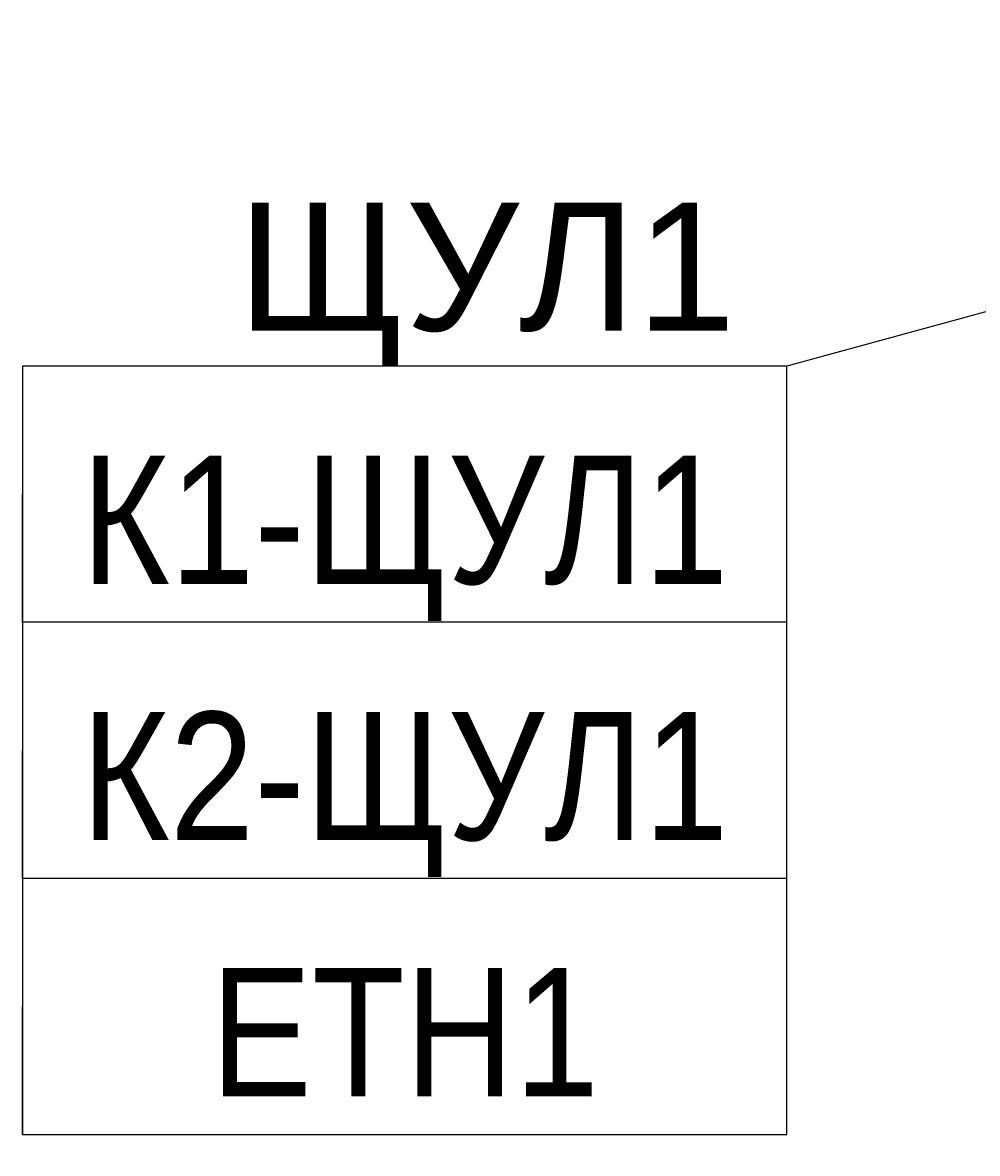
# Model space of a CAD drawing. Header units: millimetres. Extents: x -277772 to 277599, y -59564 to 282085.
# Tile 112 of 192: x -212327 to -210464, y 135906 to 138113. Entities that reach past the tile are written whole.
import ezdxf
from ezdxf import colors
from ezdxf.entities.mleader import LeaderData, LeaderLine
from ezdxf.enums import TextEntityAlignment as Align
from ezdxf.math import Vec2, Vec3

# ---------------------------------------------------------------- set-up
doc = ezdxf.new("R2018")
doc.units = ezdxf.units.MM
doc.set_wipeout_variables(frame=1)
doc.layers.add('КИП_выноска', color=6, linetype='Continuous', lineweight=25)
doc.styles.add('CP.Text', font='arial.ttf')
doc.styles.add('GOST 2.304', font='arial.ttf', dxfattribs={"width": 0.85})

# ---------------------------------------------------------------- blocks, each defined once
blk = doc.blocks.new('*U11')
at = {"color": 0, "linetype": 'Continuous', "lineweight": 30, "ltscale": 75, "width": 0.85, "flags": 104}
blk.add_attdef('ПРИМЕЧАНИЕ_1', text='', height=2.5, dxfattribs=at).set_placement((7.46, 3.611), align=Align.BOTTOM_CENTER)
at = {"color": 0, "lineweight": 30, "style": 'GOST 2.304', "width": 0.85}
for tag, p in [('ИМЯ_КАБЕЛЯ_2', (7.46, -7.5)), ('ИМЯ_КАБЕЛЯ_3', (7.46, -12.5)), ('ИМЯ_КАБЕЛЯ_4', (7.46, -17.5)), ('ИМЯ_КАБЕЛЯ_5', (7.46, -22.5)), ('ИМЯ_КАБЕЛЯ_6', (7.46, -27.5)), ('ИМЯ_КАБЕЛЯ_7', (7.46, -32.5)), ('ИМЯ_КАБЕЛЯ_8', (7.46, -37.5)), ('ИМЯ_КАБЕЛЯ_9', (7.46, -42.5))]:
    blk.add_attdef(tag, text='', height=2.5, dxfattribs=at).set_placement(p, align=Align.BOTTOM_CENTER)
at = {"color": 0, "lineweight": 30, "width": 0.85, "flags": 104}
blk.add_attdef('ПРИМЕЧАНИЕ_2', text='', height=2.5, dxfattribs=at).set_placement((7.46, -7.53), align=Align.BOTTOM_CENTER)
at = {"linetype": 'Continuous'}
blk.add_wipeout([(0, 2.5), (14.919, 2.5), (14.919, -2.5), (0, -2.5)], dxfattribs=at)
at = {"color": 0}
blk.add_line((0, -2.5), (0, 0), dxfattribs=at)
at = {"color": 0, "linetype": 'Continuous'}
blk.add_lwpolyline([(0, -2.5), (14.919, -2.5), (14.919, 2.5), (0, 2.5)], close=True, dxfattribs=at)
at = {"color": 0, "lineweight": 30, "style": 'GOST 2.304', "width": 0.85}
blk.add_attdef('ИМЯ_КАБЕЛЯ_1', text='', height=2.5, dxfattribs=at).set_placement((7.46, -2.5), align=Align.BOTTOM_CENTER)
blk = doc.blocks.new('_None')

msp = doc.modelspace()

# ---------------------------------------------------------------- leaders
at = {"layer": 'КИП_выноска'}
ml = msp.add_multileader_mtext('Standard', dxfattribs=at)
ml.set_content('ЩУЛ1', color=256, style='CP.Text')
ml.set_leader_properties(color=256, linetype='ByLayer', lineweight=-1)
ml.set_arrow_properties(name='NONE')
ml.build(insert=Vec2(0, 0))
ml.multileader.update_dxf_attribs({"has_dogleg": 0, "text_left_attachment_type": 6, "text_right_attachment_type": 6, "dogleg_length": 0.5, "arrow_head_size": 300})
ctx = ml.context
ctx.base_point, ctx.char_height, ctx.arrow_head_size, ctx.landing_gap_size, ctx.plane_origin = Vec3(-211916.7, 137442.7), 250, 300, 100, Vec3(-209803.6, 134782.8)
ctx.left_attachment, ctx.right_attachment, ctx.text_align_type = 6, 6, 2
notes = []
notes.append((ctx, [(1, (1, 1, 0), (-210835, 137442.7), (-1, 0), 0.5, [(0, [(-208385.5, 138113.3)], 0, [])])]))
ctx.mtext.insert, ctx.mtext.width, ctx.mtext.defined_height, ctx.mtext.alignment, ctx.mtext.flow_direction = Vec3(-210935.5, 137762.1), 1195.292, 319.4, 3, 5
ctx.mtext.has_bg_fill, ctx.mtext.bg_color, ctx.mtext.bg_scale_factor, ctx.mtext.bg_transparency, ctx.mtext.use_window_bg_color = 1, -1027028792, 1.5, 0, 1
for ctx, leaders in notes:
    for number, flags, end, landing, length, lines in leaders:
        leader = LeaderData()
        leader.index, (leader.has_last_leader_line, leader.has_dogleg_vector, leader.attachment_direction) = number, flags
        leader.last_leader_point, leader.dogleg_vector, leader.dogleg_length = Vec3(end), Vec3(landing), length
        for number, points, colour, breaks in lines:
            line = LeaderLine()
            line.index, line.vertices, line.color, line.breaks = number, Vec3.list(points), colors.encode_raw_color(colour), breaks
            leader.lines.append(line)
        ctx.leaders.append(leader)

# ---------------------------------------------------------------- next in the draw order: block references
ref = msp.add_blockref('*U11', (-212327.5, 137192.7), dxfattribs=dict(at, xscale=100, yscale=100, zscale=100))
lines = msp.add_mtext('\\W0.8500;', dxfattribs={"layer": '0', "color": 0, "linetype": 'Continuous', "lineweight": 30, "ltscale": 75, "insert": (-211581.5, 137553.8), "char_height": 2.5, "attachment_point": 1})
ref.add_attrib('ПРИМЕЧАНИЕ_1', '', (-211581.5, 137553.8), dxfattribs={"flags": 104}).embed_mtext(lines)
ref.add_attrib('ИМЯ_КАБЕЛЯ_1', 'К1-ЩУЛ1', dxfattribs={"layer": '0', "color": 0, "lineweight": 30, "height": 250, "style": 'GOST 2.304', "width": 0.85}).set_placement((-211581.5, 136942.7), align=Align.BOTTOM_CENTER)
lines = msp.add_mtext('\\W0.8500;', dxfattribs={"layer": '0', "color": 0, "lineweight": 30, "insert": (-211581.5, 136439.7), "char_height": 2.5, "attachment_point": 1})
ref.add_attrib('ПРИМЕЧАНИЕ_2', '', (-211581.5, 136439.7), dxfattribs={"flags": 104}).embed_mtext(lines)

# ---------------------------------------------------------------- next in the draw order: block references
ref = msp.add_blockref('*U11', (-212327.5, 136692.7), dxfattribs=dict(at, xscale=100, yscale=100, zscale=100))
lines = msp.add_mtext('\\W0.8500;', dxfattribs={"layer": '0', "color": 0, "linetype": 'Continuous', "lineweight": 30, "ltscale": 75, "insert": (-211581.5, 137053.8), "char_height": 2.5, "attachment_point": 1})
ref.add_attrib('ПРИМЕЧАНИЕ_1', '', (-211581.5, 137053.8), dxfattribs={"flags": 104}).embed_mtext(lines)
ref.add_attrib('ИМЯ_КАБЕЛЯ_1', 'К2-ЩУЛ1', dxfattribs={"layer": '0', "color": 0, "lineweight": 30, "height": 250, "style": 'GOST 2.304', "width": 0.85}).set_placement((-211581.5, 136442.7), align=Align.BOTTOM_CENTER)
lines = msp.add_mtext('\\W0.8500;', dxfattribs={"layer": '0', "color": 0, "lineweight": 30, "insert": (-211581.5, 135939.7), "char_height": 2.5, "attachment_point": 1})
ref.add_attrib('ПРИМЕЧАНИЕ_2', '', (-211581.5, 135939.7), dxfattribs={"flags": 104}).embed_mtext(lines)

# ---------------------------------------------------------------- next in the draw order: block references
ref = msp.add_blockref('*U11', (-212327.5, 136192.7), dxfattribs=dict(at, xscale=100, yscale=100, zscale=100))
lines = msp.add_mtext('\\W0.8500;', dxfattribs={"layer": '0', "color": 0, "linetype": 'Continuous', "lineweight": 30, "ltscale": 75, "insert": (-211581.5, 136553.8), "char_height": 2.5, "attachment_point": 1})
ref.add_attrib('ПРИМЕЧАНИЕ_1', '', (-211581.5, 136553.8), dxfattribs={"flags": 104}).embed_mtext(lines)
ref.add_attrib('ИМЯ_КАБЕЛЯ_1', 'ETH1', dxfattribs={"layer": '0', "color": 0, "lineweight": 30, "height": 250, "style": 'GOST 2.304', "width": 0.85}).set_placement((-211581.5, 135942.7), align=Align.BOTTOM_CENTER)
lines = msp.add_mtext('\\W0.8500;', dxfattribs={"layer": '0', "color": 0, "lineweight": 30, "insert": (-211581.5, 135439.7), "char_height": 2.5, "attachment_point": 1})
ref.add_attrib('ПРИМЕЧАНИЕ_2', '', (-211581.5, 135439.7), dxfattribs={"flags": 104}).embed_mtext(lines)

doc.saveas('drawing.dxf')
